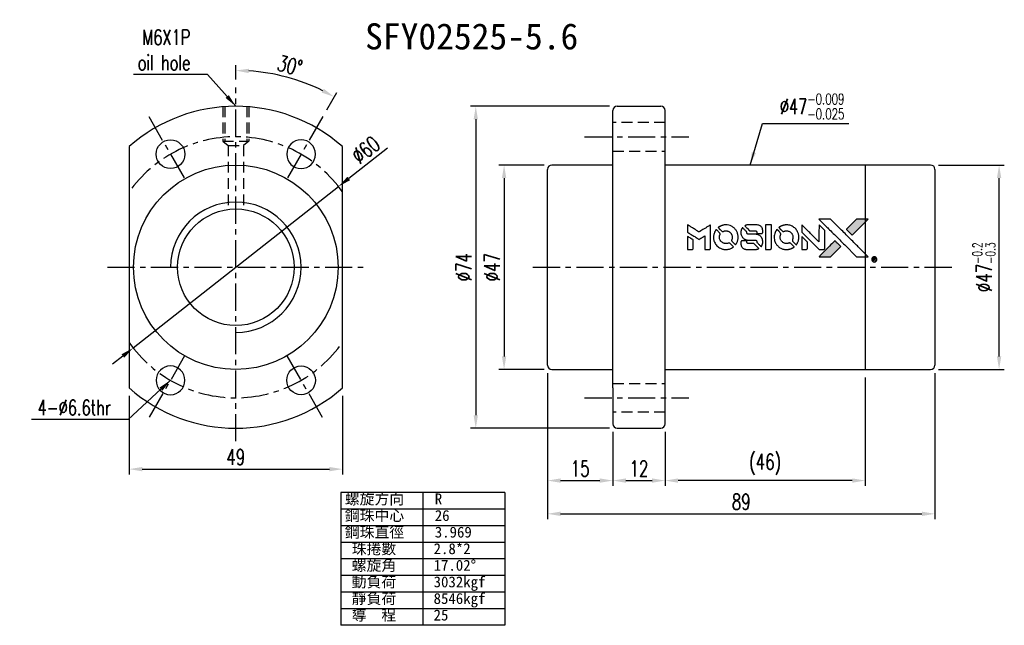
# Model space of a CAD drawing. Extents: x -595 to 1231, y -1825 to 95.
import ezdxf

# ---------------------------------------------------------------- set-up
doc = ezdxf.new("R2010")
doc.units = 0
doc.header["$MEASUREMENT"] = 0
doc.header["$PDMODE"] = 2
doc.linetypes.add('CENTER', pattern=[2, 1.25, -0.25, 0.25, -0.25])
doc.linetypes.add('DASHED', pattern=[0.75, 0.5, -0.25])
doc.layers.get('0').update_dxf_attribs({"linetype": 'CONTINUOUS'})
doc.layers.get('DEFPOINTS').update_dxf_attribs({"linetype": 'CONTINUOUS'})
for name, color, linetype in [('CL', 1, 'CENTER'), ('DIM', 4, 'CONTINUOUS'), ('HID', 2, 'DASHED'), ('layer 1', 7, 'CONTINUOUS'), ('OUT', 3, 'CONTINUOUS')]:
    doc.layers.add(name, color=color, linetype=linetype)
doc.styles.add('DIM-7', font='SIMPLEX.shx', dxfattribs={"width": 0.7, "bigfont": 'chineset.shx'})
doc.styles.add('T', font='kaiu.ttf')
doc.dimstyles.new('CNS', dxfattribs={"dimtxt": 3.5, "dimasz": 2.5, "dimexe": 1, "dimexo": 1.5, "dimgap": 0.09, "dimtad": 0, "dimdsep": 46, "dimtxsty": 'DIM-7', "dimcen": 0.09, "dimclrd": 1, "dimclre": 1, "dimclrt": 4, "dimadec": 0, "dimazin": 0, "dimtfac": 1, "dimtix": 1, "dimtmove": 2, "dimatfit": 3, "dimfxl": 1, "dimtvp": 0.971429, "dimtolj": 1, "dimarcsym": 0})

# ---------------------------------------------------------------- blocks, each defined once
blk = doc.blocks.new('*D2')
at = {"layer": 'DEFPOINTS', "color": 0, "transparency": 16777216}
for p in [(32.88, 61.79), (21.9, 14.79), (32.88, 14.79)]:
    blk.add_point(p, dxfattribs=at)
at = {"layer": 'DIM', "color": 0, "lineweight": -2, "transparency": 16777216}
for p, q in [((31.08, 61.79), (20.7, 61.79)), ((21.9, 58.79), (21.9, 17.79)), ((31.08, 14.79), (20.7, 14.79))]:
    blk.add_line(p, q, dxfattribs=at)
at = {"layer": 'DIM', "color": 0, "transparency": 16777216}
for points in [[(21.4, 58.79), (22.4, 58.79), (21.9, 61.79)], [(21.4, 17.79), (22.4, 17.79), (21.9, 14.79)]]:
    blk.add_solid(points, dxfattribs=at)
at = {"layer": 'DIM', "color": 0, "transparency": 16777216, "insert": (19.14, 38.29), "char_height": 3.6, "attachment_point": 5, "rotation": 90, "style": 'DIM-7'}
blk.add_mtext('\\A1;%%C47', dxfattribs=at)
blk = doc.blocks.new('*D3')
at = {"layer": 'DEFPOINTS', "color": 0, "transparency": 16777216}
for p in [(31.88, 15.79), (46.88, 2.29), (46.88, -10.73)]:
    blk.add_point(p, dxfattribs=at)
at = {"layer": 'DIM', "color": 0, "lineweight": -2, "transparency": 16777216}
for p, q in [((31.88, 13.99), (31.88, -11.93)), ((46.88, 0.49), (46.88, -11.93)), ((34.88, -10.73), (43.88, -10.73))]:
    blk.add_line(p, q, dxfattribs=at)
at = {"layer": 'DIM', "color": 0, "transparency": 16777216}
for points in [[(34.88, -10.23), (34.88, -11.23), (31.88, -10.73)], [(43.88, -10.23), (43.88, -11.23), (46.88, -10.73)]]:
    blk.add_solid(points, dxfattribs=at)
at = {"layer": 'DIM', "color": 0, "transparency": 16777216, "insert": (39.38, -7.97), "char_height": 3.6, "attachment_point": 5, "style": 'DIM-7'}
blk.add_mtext('\\A1;15', dxfattribs=at)
blk = doc.blocks.new('*D4')
at = {"layer": 'DEFPOINTS', "color": 0, "transparency": 16777216}
for p in [(46.88, 2.29), (58.88, 2.29), (58.88, -10.73)]:
    blk.add_point(p, dxfattribs=at)
at = {"layer": 'DIM', "color": 0, "lineweight": -2, "transparency": 16777216}
for p, q in [((46.88, 0.49), (46.88, -11.93)), ((58.88, 0.49), (58.88, -11.93)), ((49.88, -10.73), (55.88, -10.73))]:
    blk.add_line(p, q, dxfattribs=at)
at = {"layer": 'DIM', "color": 0, "transparency": 16777216}
for points in [[(49.88, -10.23), (49.88, -11.23), (46.88, -10.73)], [(55.88, -10.23), (55.88, -11.23), (58.88, -10.73)]]:
    blk.add_solid(points, dxfattribs=at)
at = {"layer": 'DIM', "color": 0, "transparency": 16777216, "insert": (52.88, -7.97), "char_height": 3.6, "attachment_point": 5, "style": 'DIM-7'}
blk.add_mtext('\\A1;12', dxfattribs=at)
blk = doc.blocks.new('*D5')
at = {"layer": 'DEFPOINTS', "color": 0, "transparency": 16777216}
for p in [(31.88, 15.79), (120.88, 15.79), (120.88, -18.37)]:
    blk.add_point(p, dxfattribs=at)
at = {"layer": 'DIM', "color": 0, "lineweight": -2, "transparency": 16777216}
for p, q in [((31.88, 13.99), (31.88, -19.57)), ((120.88, 13.99), (120.88, -19.57)), ((34.88, -18.37), (117.88, -18.37))]:
    blk.add_line(p, q, dxfattribs=at)
at = {"layer": 'DIM', "color": 0, "transparency": 16777216}
for points in [[(34.88, -17.87), (34.88, -18.87), (31.88, -18.37)], [(117.88, -17.87), (117.88, -18.87), (120.88, -18.37)]]:
    blk.add_solid(points, dxfattribs=at)
at = {"layer": 'DIM', "color": 0, "transparency": 16777216, "insert": (76.38, -15.61), "char_height": 3.6, "attachment_point": 5, "style": 'DIM-7'}
blk.add_mtext('\\A1;89', dxfattribs=at)
blk = doc.blocks.new('*D6')
at = {"layer": 'DEFPOINTS', "color": 0, "transparency": 16777216}
for p in [(119.88, 61.79), (135.61, 61.79), (119.88, 14.79)]:
    blk.add_point(p, dxfattribs=at)
at = {"layer": 'DIM', "color": 0, "lineweight": -2, "transparency": 16777216}
for p, q in [((121.68, 61.79), (136.81, 61.79)), ((135.61, 17.79), (135.61, 58.79)), ((121.68, 14.79), (136.81, 14.79))]:
    blk.add_line(p, q, dxfattribs=at)
at = {"layer": 'DIM', "color": 0, "transparency": 16777216}
for points in [[(135.11, 58.79), (136.11, 58.79), (135.61, 61.79)], [(135.11, 17.79), (136.11, 17.79), (135.61, 14.79)]]:
    blk.add_solid(points, dxfattribs=at)
at = {"layer": 'DIM', "color": 0, "transparency": 16777216, "insert": (132.13, 38.29), "char_height": 3.6, "attachment_point": 5, "rotation": 90, "style": 'DIM-7'}
blk.add_mtext('\\A1;%%C47{\\H2.16;\\S-0.2^ -0.3;}', dxfattribs=at)
blk = doc.blocks.new('*D7')
at = {"layer": 'DEFPOINTS', "color": 0, "transparency": 16777216}
for p in [(-39.73, 79.61), (-24.26, 80.79), (-19.73, 72.93), (-27.98, 58.64), (-39.73, -3.97)]:
    blk.add_point(p, dxfattribs=at)
at = {"layer": 'DIM', "color": 0, "lineweight": -2, "transparency": 16777216}
for p, q in [((-39.73, 81.41), (-39.73, 84.71)), ((-18.83, 74.49), (-16.52, 78.49))]:
    blk.add_line(p, q, dxfattribs=at)
blk.add_arc((-39.73, 38.29), 45.22, 63.8017, 86.1983, dxfattribs=at)
at = {"layer": 'DIM', "color": 0, "transparency": 16777216}
for points in [[(-36.75, 82.91), (-36.72, 83.91), (-39.73, 83.51)], [(-19.53, 79.31), (-20, 78.43), (-17.12, 77.45)]]:
    blk.add_solid(points, dxfattribs=at)
at = {"layer": 'DIM', "color": 0, "transparency": 16777216, "insert": (-27.31, 84.64), "char_height": 3.6, "attachment_point": 5, "rotation": 345, "style": 'DIM-7'}
blk.add_mtext('\\A1;30°', dxfattribs=at)
blk = doc.blocks.new('*D8')
at = {"layer": 'DEFPOINTS', "color": 0, "transparency": 16777216}
for p in [(-64.23, 10.56), (-15.23, 10.56), (-15.23, -8.1)]:
    blk.add_point(p, dxfattribs=at)
at = {"layer": 'DIM', "color": 0, "lineweight": -2, "transparency": 16777216}
for p, q in [((-64.23, 8.76), (-64.23, -9.3)), ((-15.23, 8.76), (-15.23, -9.3)), ((-61.23, -8.1), (-18.23, -8.1))]:
    blk.add_line(p, q, dxfattribs=at)
at = {"layer": 'DIM', "color": 0, "transparency": 16777216}
for points in [[(-61.23, -7.6), (-61.23, -8.6), (-64.23, -8.1)], [(-18.23, -7.6), (-18.23, -8.6), (-15.23, -8.1)]]:
    blk.add_solid(points, dxfattribs=at)
at = {"layer": 'DIM', "color": 0, "transparency": 16777216, "insert": (-39.73, -5.34), "char_height": 3.6, "attachment_point": 5, "style": 'DIM-7'}
blk.add_mtext('\\A1;49', dxfattribs=at)
blk = doc.blocks.new('*D9')
at = {"layer": 'DEFPOINTS', "color": 0, "transparency": 16777216}
for p in [(-16.15, 56.84), (-63.31, 19.75)]:
    blk.add_point(p, dxfattribs=at)
at = {"layer": 'DIM', "color": 0, "lineweight": -2, "transparency": 16777216}
for p, q in [((-4.92, 65.66), (-13.79, 58.69)), ((-63.31, 19.75), (-16.15, 56.84)), ((-65.67, 17.89), (-68.03, 16.04))]:
    blk.add_line(p, q, dxfattribs=at)
at = {"layer": 'DIM', "color": 0, "transparency": 16777216}
for points in [[(-14.1, 59.08), (-13.48, 58.3), (-16.15, 56.84)], [(-65.98, 18.29), (-65.36, 17.5), (-63.31, 19.75)]]:
    blk.add_solid(points, dxfattribs=at)
at = {"layer": 'DIM', "color": 0, "transparency": 16777216, "insert": (-9.88, 65.27), "char_height": 3.6, "attachment_point": 5, "rotation": 38.1813, "style": 'DIM-7'}
blk.add_mtext('\\A1;∅60', dxfattribs=at)
blk = doc.blocks.new('*D10')
at = {"layer": 'DEFPOINTS', "color": 0, "transparency": 16777216}
for p in [(47.88, 75.29), (15.4, 1.29), (47.88, 1.29)]:
    blk.add_point(p, dxfattribs=at)
at = {"layer": 'DIM', "color": 0, "lineweight": -2, "transparency": 16777216}
for p, q in [((46.08, 75.29), (14.2, 75.29)), ((15.4, 72.29), (15.4, 4.29)), ((46.08, 1.29), (14.2, 1.29))]:
    blk.add_line(p, q, dxfattribs=at)
at = {"layer": 'DIM', "color": 0, "transparency": 16777216}
for points in [[(14.9, 72.29), (15.9, 72.29), (15.4, 75.29)], [(14.9, 4.29), (15.9, 4.29), (15.4, 1.29)]]:
    blk.add_solid(points, dxfattribs=at)
at = {"layer": 'DIM', "color": 0, "transparency": 16777216, "insert": (12.64, 38.29), "char_height": 3.6, "attachment_point": 5, "rotation": 90, "style": 'DIM-7'}
blk.add_mtext('\\A1;%%C74', dxfattribs=at)
blk = doc.blocks.new('*D11')
at = {"layer": 'DEFPOINTS', "color": 0, "transparency": 16777216}
for p in [(104.88, 14.79), (58.88, 2.29), (58.88, -10.73)]:
    blk.add_point(p, dxfattribs=at)
at = {"layer": 'DIM', "color": 0, "lineweight": -2, "transparency": 16777216}
for p, q in [((104.88, 12.99), (104.88, -11.93)), ((58.88, 0.49), (58.88, -11.93)), ((101.88, -10.73), (61.88, -10.73))]:
    blk.add_line(p, q, dxfattribs=at)
at = {"layer": 'DIM', "color": 0, "transparency": 16777216}
for points in [[(61.88, -10.23), (61.88, -11.23), (58.88, -10.73)], [(101.88, -10.23), (101.88, -11.23), (104.88, -10.73)]]:
    blk.add_solid(points, dxfattribs=at)
at = {"layer": 'DIM', "color": 0, "transparency": 16777216, "insert": (81.88, -7.02), "char_height": 3.6, "attachment_point": 5, "style": 'DIM-7'}
blk.add_mtext('\\A1;(46)', dxfattribs=at)

msp = doc.modelspace()

# ---------------------------------------------------------------- hatches: boundary and pattern name
at = {"linetype": 'Continuous'}
h = msp.add_hatch(color=0, dxfattribs=at)
h.dxf.hatch_style = 1
h.paths.add_polyline_path([(105.518, 49.34), (104.178, 49.339), (102.837, 49.339), (101.683, 48.176, 0.000288), (101.24, 47.729, 0.000479), (100.867, 47.352, 0.000013), (100.53, 47.011, 0.197177), (100.528, 47.006, 0.1112764), (100.528, 47.002, 0.0015954), (100.937, 46.59, 0.0005055), (101.192, 46.334), (101.856, 45.67), (103.687, 47.505)])
h.paths.add_polyline_path([(98.069, 41.889), (99.242, 43.063), (98.576, 43.729, 0.000476), (98.321, 43.984, 0.0015067), (97.907, 44.394, 0.2256647), (97.901, 44.394, 0.0011115), (97.341, 43.836, 0.0003511), (96.994, 43.488, 0.000108), (95.526, 42.014, 0.0006916), (94.785, 41.267, 0.0000771), (94.272, 40.75, 0.1975269), (94.265, 40.731, 0.2961744), (94.27, 40.723, 0.0041949), (94.927, 40.716, 0.0005293), (95.581, 40.716), (96.895, 40.716)])

# ---------------------------------------------------------------- linework, layer by layer
at = {"color": 0}
for points in [[(64.032, 47.191), (64.032, 46.337), (64.266, 46.194, -0.000297), (64.409, 46.107, -0.000037), (64.721, 45.915, -0.000043), (65.093, 45.688, -0.000036), (65.488, 45.445, 0.000044), (65.876, 45.208, 0.000063), (66.22, 44.996, 0.000035), (66.511, 44.818, 0.0009), (66.591, 44.769), (66.704, 44.701), (66.855, 44.793, 0.001175), (66.941, 44.846, 0.000208), (67.103, 44.947, 0.000225), (67.292, 45.065, 0.000203), (67.488, 45.187, -0.000711), (67.675, 45.303, -0.001119), (67.835, 45.402, -0.000263), (67.976, 45.489, -0.04589), (67.992, 45.497, -0.519312), (68.006, 45.487, -0.001914), (68.01, 45.258, -0.003124), (68.013, 44.881, -0.000285), (68.013, 43.941), (68.013, 42.377), (68.559, 42.377, 0.001727), (68.95, 42.378, 0.025279), (69.088, 42.386, 0.073886), (69.168, 42.407, 0.07426), (69.239, 42.451, 0.03264), (69.257, 42.468, 0.01784), (69.277, 42.492, 0.017712), (69.295, 42.517, 0.026854), (69.309, 42.54), (69.339, 42.595), (69.342, 45.322), (69.345, 48.05), (69.316, 48.031, -0.004595), (69.294, 48.017, -0.00016), (69.211, 47.965, -0.000298), (69.113, 47.904, -0.000208), (69.002, 47.836, 0.000986), (68.677, 47.634, 0.00025), (68.151, 47.304, 0.000268), (67.589, 46.952, 0.000436), (67.113, 46.653, -0.002932), (66.955, 46.555, -0.004718), (66.82, 46.474, -0.001113), (66.702, 46.404, -0.227179), (66.689, 46.403, -0.045982), (66.675, 46.41, -0.000145), (66.516, 46.508, -0.000825), (66.336, 46.618, -0.000517), (66.126, 46.749, 0.000056), (65.405, 47.197, 0.000289), (65.007, 47.444, 0.000481), (64.709, 47.628, 0.000418), (64.397, 47.82), (64.032, 48.045)], [(72.542, 48.019, 0.024131), (72.3, 47.982, 0.022344), (72.056, 47.92, 0.021883), (71.813, 47.836, 0.020884), (71.575, 47.73, 0.010669), (71.44, 47.659, 0.010389), (71.307, 47.581, 0.010913), (71.188, 47.506, 0.022227), (71.099, 47.44), (71.066, 47.414), (71.494, 46.992, 0.002452), (71.662, 46.829, 0.003628), (71.81, 46.688, 0.001662), (71.938, 46.569, 0.070159), (71.969, 46.548, 0.047671), (71.993, 46.539, 0.018624), (72.028, 46.53, 0.017921), (72.068, 46.524, 0.018804), (72.107, 46.52, 0.018255), (72.161, 46.519, 0.041312), (72.202, 46.523, 0.037164), (72.243, 46.534, 0.012342), (72.303, 46.556, -0.015101), (72.446, 46.609, -0.035998), (72.555, 46.637, -0.033244), (72.673, 46.65, -0.011249), (72.846, 46.654, -0.004059), (72.986, 46.653, -0.019693), (73.066, 46.649, -0.027943), (73.131, 46.639, -0.014411), (73.212, 46.619, -0.033089), (73.404, 46.554, -0.033887), (73.583, 46.464, -0.034021), (73.748, 46.351, -0.033942), (73.897, 46.216, -0.02816), (74.03, 46.062, -0.035032), (74.134, 45.905, -0.035269), (74.214, 45.735, -0.029196), (74.276, 45.545, -0.037862), (74.316, 45.326, -0.043657), (74.32, 45.113, -0.043064), (74.287, 44.901, -0.035184), (74.217, 44.683, 0.033699), (74.183, 44.579, 0.052815), (74.169, 44.486, 0.059167), (74.177, 44.4, 0.058972), (74.203, 44.318, 0.059208), (74.243, 44.255, 0.021125), (74.312, 44.175, 0.008691), (74.442, 44.042, 0.000851), (74.76, 43.729, 0.001873), (74.924, 43.569, 0.013884), (75.004, 43.496, 0.022355), (75.053, 43.457, 0.341453), (75.074, 43.458, 0.073011), (75.114, 43.503, 0.004587), (75.212, 43.653, 0.00748), (75.307, 43.808, 0.016837), (75.374, 43.929, 0.028606), (75.504, 44.224, 0.031352), (75.595, 44.524, 0.031004), (75.648, 44.835, 0.0268), (75.665, 45.166, 0.026698), (75.647, 45.517, 0.03002), (75.591, 45.85, 0.030357), (75.496, 46.171, 0.028554), (75.361, 46.484, 0.062944), (74.973, 47.066, 0.062206), (74.451, 47.536, 0.062448), (73.832, 47.861, 0.064355), (73.157, 48.02, 0.017377), (73.023, 48.029, 0.008369), (72.85, 48.031, 0.008367), (72.677, 48.028, 0.01757)], [(77.83, 48.024, 0.018538), (77.745, 48.013, 0.010695), (77.643, 47.994, 0.01068), (77.542, 47.971, 0.017678), (77.458, 47.946, 0.013849), (77.362, 47.911, 0.011814), (77.264, 47.87, 0.004513), (77.173, 47.828, 0.290035), (77.164, 47.813, 0.196418), (77.167, 47.806, 0.000124), (77.329, 47.64, 0.001477), (77.511, 47.456, 0.000898), (77.727, 47.239), (78.291, 46.676), (78.997, 46.673, -0.001471), (79.53, 46.668, -0.028714), (79.694, 46.657, -0.097073), (79.786, 46.627, -0.084199), (79.865, 46.563, -0.042698), (79.902, 46.512, -0.053912), (79.927, 46.459, -0.051004), (79.941, 46.4, -0.032967), (79.946, 46.33, 0.00807), (79.946, 46.294, 0.003023), (79.948, 46.243, 0.002994), (79.951, 46.188, 0.003629), (79.954, 46.137), (79.963, 46.016), (80.503, 46.016, 0.001618), (80.761, 46.017, 0.005206), (80.932, 46.02, 0.00535), (81.051, 46.024, 0.060675), (81.098, 46.032, 0.048484), (81.124, 46.043, 0.02389), (81.154, 46.061, 0.022812), (81.185, 46.083, 0.02462), (81.214, 46.108, 0.061781), (81.268, 46.176, 0.080179), (81.299, 46.25, 0.048561), (81.313, 46.355, 0.010021), (81.317, 46.543, 0.016602), (81.309, 46.794, 0.031409), (81.282, 46.996, 0.036474), (81.235, 47.171, 0.03439), (81.162, 47.34, 0.065928), (80.976, 47.608, 0.069066), (80.729, 47.813, 0.065697), (80.425, 47.951, 0.051559), (80.069, 48.02, 0.020904), (79.878, 48.028, 0.000451), (78.945, 48.031, 0.000419), (78.007, 48.032, 0.022759)], [(81.966, 45.209), (81.97, 42.384), (82.524, 42.384), (83.078, 42.384), (83.144, 42.417, 0.071429), (83.199, 42.456, 0.054799), (83.246, 42.512, 0.053585), (83.281, 42.579, 0.060698), (83.3, 42.649, 0.033975), (83.308, 42.765, 0.000112), (83.308, 44.201, 0.000726), (83.306, 45.608, 0.001084), (83.299, 46.837), (83.291, 48.033), (82.627, 48.033), (81.963, 48.033)], [(86.473, 48.018, 0.023681), (86.239, 47.983, 0.022402), (86.004, 47.924, 0.021929), (85.771, 47.844, 0.020503), (85.54, 47.742, 0.013745), (85.409, 47.672, 0.009767), (85.266, 47.588, 0.009658), (85.135, 47.504, 0.027804), (85.049, 47.439), (85.017, 47.412), (85.432, 46.997, 0.002053), (85.632, 46.798, 0.006738), (85.767, 46.669, 0.007826), (85.863, 46.583, 0.063909), (85.911, 46.55, 0.061532), (85.986, 46.523, 0.068674), (86.061, 46.517, 0.052072), (86.151, 46.532, 0.019648), (86.274, 46.57, -0.018366), (86.423, 46.617, -0.0288), (86.555, 46.646, -0.029061), (86.688, 46.658, -0.019155), (86.842, 46.658, -0.053809), (87.174, 46.609, -0.058833), (87.477, 46.491, -0.058566), (87.746, 46.305, -0.052525), (87.975, 46.055, -0.044733), (88.104, 45.844, -0.040573), (88.199, 45.605, -0.041123), (88.253, 45.358, -0.04951), (88.261, 45.121, -0.017369), (88.25, 45.009, -0.024255), (88.232, 44.911, -0.023787), (88.204, 44.813, -0.015798), (88.163, 44.704, 0.010631), (88.136, 44.635, 0.033653), (88.123, 44.588, 0.037806), (88.116, 44.542, 0.016307), (88.114, 44.48, 0.068179), (88.131, 44.36, 0.095747), (88.18, 44.264, 0.033418), (88.293, 44.136, 0.002133), (88.651, 43.785, 0.001452), (88.854, 43.589, 0.012393), (88.947, 43.503, 0.020479), (89.003, 43.459, 0.344362), (89.025, 43.46, 0.074287), (89.069, 43.509, 0.005454), (89.167, 43.661, 0.008391), (89.264, 43.822, 0.017097), (89.334, 43.952, 0.027375), (89.448, 44.22, 0.02835), (89.531, 44.496, 0.027723), (89.583, 44.785, 0.023913), (89.607, 45.093, 0.027047), (89.597, 45.463, 0.031685), (89.547, 45.81, 0.032425), (89.455, 46.141, 0.031013), (89.32, 46.462, 0.037914), (89.094, 46.842, 0.040153), (88.817, 47.177, 0.039834), (88.488, 47.465, 0.036173), (88.107, 47.707, 0.040752), (87.734, 47.871, 0.035885), (87.323, 47.98, 0.035491), (86.895, 48.031, 0.037615)], [(90.27, 47.204), (90.27, 46.346), (92.257, 44.362), (94.245, 42.377), (94.799, 42.381, 0.0008), (95.155, 42.383, 0.010795), (95.285, 42.387, 0.030495), (95.357, 42.395, 0.080372), (95.405, 42.412, 0.03816), (95.453, 42.443, 0.041799), (95.493, 42.479, 0.042486), (95.527, 42.521, 0.042078), (95.553, 42.568, 0.099276), (95.568, 42.636, 0.003302), (95.572, 42.911, 0.002586), (95.574, 43.394, 0.000204), (95.572, 44.678), (95.568, 46.735), (94.907, 47.394), (94.245, 48.053), (94.238, 46.077), (94.232, 44.1), (92.287, 46.055, 0.000253), (91.539, 46.806, 0.000412), (90.903, 47.443, 0.000041), (90.333, 48.013, 0.041338), (90.306, 48.036), (90.27, 48.062)], [(95.841, 47.727, -0.000056), (96.643, 46.923, -0.000021), (97.769, 45.796, -0.000021), (98.994, 44.567, -0.000025), (100.143, 43.415), (102.835, 40.716), (104.17, 40.719), (105.504, 40.722), (103.705, 42.534, 0.000274), (102.84, 43.404, 0.000123), (101.702, 44.547, 0.000121), (100.498, 45.754, 0.000165), (99.412, 46.842), (96.919, 49.339), (95.575, 49.339), (94.232, 49.339)], [(101.683, 48.176, 0.000288), (101.24, 47.729, 0.000479), (100.867, 47.352, 0.000013), (100.53, 47.011, 0.197177), (100.528, 47.006, 0.197497), (100.53, 47.001, 0.00004), (100.723, 46.805, 0.000836), (100.937, 46.589, 0.000505), (101.192, 46.334), (101.856, 45.67), (103.687, 47.505), (105.518, 49.34), (104.178, 49.339), (102.837, 49.339)], [(64.032, 43.88), (64.032, 42.377), (64.579, 42.377, 0.000842), (64.927, 42.378, 0.010591), (65.059, 42.381, 0.028995), (65.133, 42.389, 0.069543), (65.185, 42.405, 0.051063), (65.234, 42.434, 0.039932), (65.28, 42.475, 0.039414), (65.319, 42.523, 0.045845), (65.348, 42.574, 0.094811), (65.361, 42.626, 0.007124), (65.366, 42.773, 0.004713), (65.369, 43.026, 0.000534), (65.369, 43.596), (65.368, 44.571), (65.231, 44.656, 0.000828), (64.829, 44.904, 0.000879), (64.435, 45.145, 0.000048), (64.049, 45.38, 0.137596), (64.038, 45.383, 0.413028), (64.035, 45.381, 0.000016), (64.033, 44.942, 0.000623), (64.032, 44.457, 0.000374)], [(70.55, 46.87, 0.064158), (70.2, 46.215, 0.06356), (70.026, 45.49, 0.064004), (70.041, 44.75, 0.066747), (70.243, 44.049, 0.04321), (70.483, 43.61, 0.044737), (70.792, 43.224, 0.044901), (71.164, 42.901, 0.044184), (71.589, 42.648, 0.026293), (71.913, 42.512, 0.033344), (72.224, 42.424, 0.033227), (72.545, 42.377, 0.025815), (72.898, 42.368, 0.023119), (73.236, 42.392, 0.031044), (73.538, 42.447, 0.031337), (73.829, 42.538, 0.024258), (74.132, 42.672, 0.015622), (74.239, 42.73, 0.008495), (74.366, 42.807, 0.008415), (74.487, 42.886, 0.020814), (74.572, 42.949), (74.611, 42.98), (74.205, 43.39, 0.002843), (73.9, 43.694, 0.033917), (73.774, 43.803, 0.087906), (73.68, 43.851, 0.073302), (73.569, 43.867, 0.022047), (73.514, 43.865, 0.026465), (73.464, 43.857, 0.022233), (73.408, 43.844, 0.009985), (73.336, 43.821, -0.039011), (73.074, 43.756, -0.044398), (72.816, 43.736, -0.045096), (72.562, 43.761, -0.04265), (72.312, 43.832, -0.071154), (71.959, 44.026, -0.068827), (71.671, 44.314, -0.068713), (71.47, 44.669, -0.070507), (71.376, 45.062, -0.028605), (71.37, 45.231, -0.031418), (71.383, 45.393, -0.031044), (71.417, 45.555, -0.02668), (71.472, 45.72, 0.038913), (71.502, 45.817, 0.043732), (71.515, 45.914, 0.047754), (71.511, 46.003, 0.075756), (71.489, 46.076, 0.07294), (71.463, 46.113, 0.003456), (71.36, 46.225, 0.005023), (71.224, 46.367, 0.002422), (71.048, 46.547, 0.000819), (70.888, 46.707, 0.001349), (70.752, 46.842, 0.0001), (70.629, 46.963, 0.205335), (70.625, 46.965, 0.219821), (70.62, 46.963, 0.002494), (70.6, 46.937, 0.007089), (70.576, 46.906, 0.004494)], [(76.593, 47.293, 0.023289), (76.507, 47.158, 0.026845), (76.438, 47.022, 0.026047), (76.382, 46.875, 0.019751), (76.336, 46.71, 0.013249), (76.316, 46.617, 0.025169), (76.306, 46.54, 0.016532), (76.302, 46.445, 0.002937), (76.301, 46.267, 0.003317), (76.301, 46.108, 0.011808), (76.305, 46.006, 0.01777), (76.312, 45.929, 0.021476), (76.325, 45.858, 0.04325), (76.418, 45.558, 0.045753), (76.561, 45.284, 0.04649), (76.749, 45.045, 0.047672), (76.976, 44.847, 0.025315), (77.073, 44.784, 0.015208), (77.195, 44.719, 0.01512), (77.322, 44.661, 0.022488), (77.436, 44.618, 0.027857), (77.615, 44.572, 0.034138), (77.785, 44.55, 0.014286), (78.045, 44.541, 0.00124), (78.708, 44.539, -0.00103), (79.114, 44.539, -0.002552), (79.411, 44.536, -0.001594), (79.637, 44.532, -0.047676), (79.694, 44.525, -0.085307), (79.793, 44.486, -0.097789), (79.867, 44.417, -0.085947), (79.917, 44.317, -0.051339), (79.941, 44.186, 0.014634), (79.946, 44.142, 0.015028), (79.953, 44.098, 0.014927), (79.962, 44.06, 0.059415), (79.971, 44.038, 0.070595), (80.006, 43.991, 0.00028), (80.474, 43.517, 0.000111), (80.954, 43.032, 0.200239), (80.974, 43.023, 0.268906), (80.988, 43.031, 0.001866), (81.054, 43.148, 0.007532), (81.115, 43.26, 0.017818), (81.156, 43.346, 0.013256), (81.195, 43.441, 0.011636), (81.23, 43.543, 0.011528), (81.261, 43.646, 0.012303), (81.286, 43.749, 0.0423), (81.307, 43.91, 0.013657), (81.312, 44.15, 0.013857), (81.304, 44.392, 0.037428), (81.28, 44.562, 0.014927), (81.252, 44.675, 0.0122), (81.215, 44.795, 0.012518), (81.175, 44.906, 0.023062), (81.136, 44.994, 0.065961), (80.921, 45.313, 0.06055), (80.624, 45.575, 0.059676), (80.268, 45.761, 0.060497), (79.88, 45.857, 0.025683), (79.797, 45.863, 0.001528), (79.546, 45.867, 0.002124), (79.229, 45.87, 0.001173), (78.842, 45.871, -0.000809), (78.163, 45.872, -0.017164), (77.962, 45.88, -0.063931), (77.856, 45.901, -0.108429), (77.779, 45.948, -0.052941), (77.735, 45.999, -0.063675), (77.707, 46.055, -0.050562), (77.689, 46.127, -0.020337), (77.678, 46.227, 0.009897), (77.673, 46.289, 0.016482), (77.666, 46.34, 0.019019), (77.658, 46.381, 0.06043), (77.648, 46.407, 0.076267), (77.604, 46.466, 0.00054), (77.161, 46.905, 0.000307), (76.707, 47.352, 0.142594), (76.671, 47.372, 0.232419), (76.66, 47.369, 0.022995), (76.64, 47.351, 0.024627), (76.618, 47.325, 0.015407)], [(84.49, 46.865, 0.018008), (84.411, 46.743, 0.009842), (84.321, 46.588, 0.009807), (84.237, 46.427, 0.015716), (84.172, 46.286, 0.048467), (84.013, 45.781, 0.045841), (83.95, 45.245, 0.046006), (83.986, 44.708, 0.049638), (84.12, 44.201, 0.064819), (84.469, 43.542, 0.06695), (84.972, 43.002, 0.066691), (85.602, 42.613, 0.063505), (86.322, 42.395, 0.03135), (86.507, 42.375, 0.010439), (86.778, 42.37, 0.010391), (87.049, 42.376, 0.032408), (87.231, 42.395, 0.015696), (87.444, 42.439, 0.018095), (87.644, 42.494, 0.018551), (87.835, 42.563, 0.018352), (88.022, 42.645, 0.015568), (88.145, 42.71, 0.009832), (88.284, 42.793, 0.009795), (88.415, 42.878, 0.023727), (88.507, 42.947), (88.544, 42.977), (88.138, 43.389, 0.001528), (87.907, 43.621, 0.010022), (87.789, 43.735, 0.019586), (87.713, 43.8, 0.061865), (87.655, 43.835, 0.055054), (87.568, 43.863, 0.061607), (87.481, 43.87, 0.048725), (87.378, 43.855, 0.020221), (87.244, 43.817, -0.017722), (87.099, 43.774, -0.02685), (86.971, 43.749, -0.02759), (86.843, 43.738, -0.020233), (86.701, 43.739, -0.04793), (86.429, 43.778, -0.048386), (86.171, 43.869, -0.047866), (85.932, 44.009, -0.044964), (85.719, 44.194, -0.04333), (85.54, 44.415, -0.050921), (85.413, 44.653, -0.051473), (85.338, 44.909, -0.0459), (85.312, 45.185, -0.019014), (85.317, 45.319, -0.024114), (85.333, 45.442, -0.025081), (85.359, 45.558, -0.023892), (85.397, 45.673, 0.008624), (85.43, 45.764, 0.026486), (85.449, 45.827, 0.035074), (85.457, 45.881, 0.02756), (85.459, 45.94, 0.087163), (85.44, 46.035, 0.073291), (85.389, 46.124, 0.028074), (85.278, 46.252, 0.002594), (84.984, 46.549), (84.564, 46.969)], [(90.27, 43.873), (90.27, 42.376), (90.828, 42.38), (91.386, 42.384), (91.451, 42.424, 0.03146), (91.48, 42.444, 0.026444), (91.508, 42.47, 0.026444), (91.534, 42.499, 0.031457), (91.555, 42.528), (91.595, 42.593), (91.599, 43.334), (91.602, 44.075), (90.946, 44.723, 0.000745), (90.694, 44.971, 0.001228), (90.48, 45.18, 0.000087), (90.287, 45.367, 0.195134), (90.28, 45.37, 0.412117), (90.276, 45.366, 0.000048), (90.273, 44.93, 0.00109), (90.271, 44.447, 0.000653)], [(76.518, 44.369, 0.065483), (76.453, 44.336, 0.053271), (76.394, 44.286, 0.052018), (76.345, 44.224, 0.0556), (76.311, 44.154, 0.036839), (76.299, 44.108, 0.026922), (76.292, 44.056, 0.016905), (76.288, 43.984, 0.004317), (76.288, 43.867, 0.016369), (76.297, 43.623, 0.029936), (76.323, 43.426, 0.03418), (76.369, 43.252, 0.031327), (76.439, 43.081, 0.046935), (76.566, 42.871, 0.054053), (76.725, 42.699, 0.053701), (76.918, 42.565, 0.045364), (77.146, 42.466, 0.032479), (77.348, 42.413, 0.03386), (77.553, 42.388, 0.013578), (77.874, 42.379, 0.001155), (78.7, 42.381, 0.000413), (79.41, 42.384, 0.005008), (79.682, 42.389, 0.013199), (79.837, 42.397, 0.033956), (79.947, 42.413, 0.013909), (80.062, 42.441, 0.010864), (80.184, 42.478, 0.010938), (80.296, 42.517, 0.028702), (80.374, 42.552), (80.432, 42.581), (79.863, 43.159), (79.293, 43.736), (78.627, 43.736, -0.001504), (78.342, 43.736, -0.00328), (78.124, 43.739, -0.001901), (77.953, 43.743, -0.061333), (77.912, 43.749, -0.063621), (77.855, 43.773, -0.048633), (77.799, 43.813, -0.046769), (77.75, 43.865, -0.047961), (77.712, 43.925, -0.02678), (77.689, 43.975, -0.050957), (77.678, 44.018, -0.029398), (77.672, 44.076, -0.00401), (77.667, 44.198), (77.662, 44.394), (77.126, 44.394, 0.001061), (76.806, 44.393, 0.009147), (76.663, 44.39, 0.020721), (76.578, 44.383, 0.051619)], [(96.994, 43.488, 0.000108), (95.526, 42.014, 0.000692), (94.784, 41.267, 0.000077), (94.272, 40.75, 0.197527), (94.265, 40.731, 0.410182), (94.273, 40.723, 0.000493), (94.547, 40.719, 0.002424), (94.927, 40.716, 0.000529), (95.58, 40.716), (96.895, 40.716), (98.069, 41.889), (99.242, 43.063), (98.576, 43.729, 0.000476), (98.321, 43.984, 0.000789), (98.104, 44.199, 0.000035), (97.909, 44.392, 0.19758), (97.904, 44.394, 0.198396), (97.899, 44.392, 0.000019), (97.634, 44.128, 0.000582), (97.341, 43.836, 0.000351)], [(106.794, 40.669, 0.082374), (106.622, 40.591, 0.083404), (106.485, 40.461, 0.082663), (106.397, 40.293, 0.07897), (106.367, 40.103, 0.084941), (106.403, 39.89, 0.08953), (106.508, 39.705, 0.090743), (106.669, 39.571, 0.090193), (106.868, 39.502, 0.10067), (107.093, 39.513, 0.099454), (107.297, 39.61, 0.097736), (107.45, 39.781, 0.09365), (107.53, 40, 0.07584), (107.532, 40.167, 0.068415), (107.485, 40.335, 0.068328), (107.394, 40.483, 0.075277), (107.269, 40.596, 0.059367), (107.164, 40.649, 0.048986), (107.041, 40.681, 0.048519), (106.914, 40.688, 0.055347)], [(106.712, 40.089), (106.712, 39.753), (106.751, 39.753), (106.79, 39.753), (106.793, 39.895), (106.797, 40.037), (106.879, 40.041), (106.962, 40.045), (107.019, 39.955, -0.003356), (107.043, 39.917, -0.002757), (107.069, 39.875, -0.002784), (107.092, 39.837, -0.007382), (107.107, 39.809, 0.019487), (107.127, 39.777, 0.098302), (107.142, 39.762, 0.116932), (107.16, 39.755, 0.032798), (107.19, 39.753), (107.241, 39.753), (107.205, 39.816, 0.005748), (107.187, 39.846, 0.002522), (107.163, 39.885, 0.002495), (107.136, 39.927, 0.00334), (107.112, 39.964), (107.056, 40.05), (107.102, 40.074, 0.066516), (107.147, 40.105, 0.085926), (107.177, 40.144, 0.082934), (107.193, 40.193, 0.05747), (107.196, 40.251, 0.023576), (107.192, 40.285, 0.043538), (107.184, 40.312, 0.050891), (107.174, 40.335, 0.049897), (107.159, 40.355, 0.067884), (107.115, 40.391, 0.077412), (107.065, 40.412, 0.049266), (106.994, 40.423, 0.012208), (106.877, 40.426), (106.712, 40.426)], [(107.072, 40.319, -0.120545), (107.097, 40.288, -0.09136), (107.108, 40.245, -0.087576), (107.102, 40.199, -0.098026), (107.082, 40.16, -0.079907), (107.063, 40.143, -0.087697), (107.04, 40.133, -0.041371), (107.002, 40.128, -0.005557), (106.924, 40.125), (106.791, 40.12), (106.791, 40.233), (106.791, 40.347), (106.914, 40.347, -0.007471), (106.982, 40.346, -0.035301), (107.021, 40.342, -0.060486), (107.049, 40.334, -0.063546)]]:
    msp.add_lwpolyline(points, format="xyb", close=True, dxfattribs=at)
at = {"layer": 'CL', "color": 0, "ltscale": 5}
for p, q in [((-39.731, -1.709), (-39.731, 79.609)), ((-59.731, 72.932), (-51.481, 58.643)), ((-19.731, 72.932), (-27.981, 58.643)), ((40.376, 68.291), (64.376, 68.291)), ((-69.231, 38.291), (-10.231, 38.291)), ((28.5, 38.291), (125.644, 38.291)), ((-51.481, 17.94), (-59.731, 3.65)), ((-27.981, 17.94), (-19.731, 3.65)), ((40.376, 8.291), (64.376, 8.291))]:
    msp.add_line(p, q, dxfattribs=at)
for start, end in [(35.24751, 144.75249), (215.24751, 324.75249)]:
    msp.add_arc((-39.731, 38.291), 30, start, end, dxfattribs=at)
at = {"layer": 'DIM', "color": 0}
for p, q in [((22.051, -13.49), (-15.572, -13.49)), ((-15.572, -13.49), (-15.572, -43.991)), ((3.239, -13.49), (3.239, -43.991)), ((22.051, -13.49), (22.051, -43.991)), ((22.051, -17.303), (-15.572, -17.303)), ((22.051, -21.115), (-15.572, -21.115)), ((22.051, -24.928), (-15.572, -24.928)), ((22.051, -28.74), (-15.572, -28.74)), ((22.051, -32.553), (-15.572, -32.553)), ((22.051, -36.365), (-15.572, -36.365)), ((22.051, -40.178), (-15.572, -40.178)), ((22.051, -43.991), (-15.572, -43.991))]:
    msp.add_line(p, q, dxfattribs=at)
at = {"layer": 'HID', "color": 0, "ltscale": 5}
for p, q in [((-42.731, 75.291), (-42.731, 67.291)), ((-42.231, 75.291), (-42.231, 67.291)), ((-37.231, 75.291), (-37.231, 67.291)), ((-36.731, 75.291), (-36.731, 67.291)), ((58.876, 71.591), (46.876, 71.591)), ((-42.731, 67.291), (-41.472, 66.291)), ((-42.731, 67.291), (-36.731, 67.291)), ((-41.472, 66.291), (-37.989, 66.291)), ((-41.472, 66.291), (-41.472, 51.577)), ((-36.731, 67.291), (-37.989, 66.291)), ((-37.989, 66.291), (-37.989, 51.577)), ((46.876, 64.991), (58.876, 64.991)), ((46.876, 11.591), (58.876, 11.591)), ((58.876, 4.991), (46.876, 4.991))]:
    msp.add_line(p, q, dxfattribs=at)
at = {"layer": 'layer 1', "color": 0, "linetype": 'Continuous'}
for p, q in [((47.876, 75.291), (57.876, 75.291)), ((46.876, 66.017), (46.876, 74.291)), ((58.876, 2.291), (58.876, 74.291)), ((-64.231, 66.017), (-64.231, 10.565)), ((-15.231, 10.565), (-15.231, 66.017)), ((46.876, 10.565), (46.876, 66.017)), ((46.876, 61.791), (32.876, 61.791)), ((119.876, 61.791), (58.876, 61.791)), ((31.876, 15.791), (31.876, 60.791)), ((120.876, 60.791), (120.876, 15.791)), ((32.876, 14.791), (46.876, 14.791)), ((58.876, 14.791), (119.876, 14.791)), ((46.876, 10.565), (46.876, 2.291)), ((47.876, 1.291), (57.876, 1.291))]:
    msp.add_line(p, q, dxfattribs=at)
for centre, radius in [((-54.731, 64.272), 3.3), ((-39.731, 38.291), 23.5), ((-39.731, 38.291), 13.392), ((-24.731, 12.31), 3.3)]:
    msp.add_circle(centre, radius, dxfattribs=at)
at = {"layer": 'layer 1', "color": 0, "linetype": 'Continuous', "extrusion": (0, 0, -1)}
for centre in [(24.731, 64.272), (54.731, 12.31)]:
    msp.add_circle(centre, 3.3, dxfattribs=at)
at = {"layer": 'layer 1', "color": 0, "linetype": 'Continuous'}
for centre, radius, start, end in [((-39.731, 38.291), 37, 48.53502, 131.46498), ((47.876, 74.291), 1, 90, 180), ((57.876, 74.291), 1, 0, 90), ((32.876, 60.791), 1, 90, 180), ((119.876, 60.791), 1, 0, 90), ((32.876, 15.791), 1, 180, 270), ((119.876, 15.791), 1, 270, 0), ((-39.731, 38.291), 37, 228.53502, 311.46498), ((47.876, 2.291), 1, 180, 270), ((57.876, 2.291), 1, 270, 0)]:
    msp.add_arc(centre, radius, start, end, dxfattribs=at)
at = {"layer": 'layer 1', "color": 0}
msp.add_arc((-39.731, 38.291), 14.985, 270, 180, dxfattribs=at)
at = {"layer": 'OUT', "color": 0, "linetype": 'Continuous'}
msp.add_line((104.876, 61.791), (104.876, 14.791), dxfattribs=at)

# ---------------------------------------------------------------- texts
at = {"layer": 'DIM', "color": 0, "style": 'T'}
for s, p in [('螺旋方向', (-14.689, -16.196)), ('R', (5.981, -16.196)), ('鋼珠中心', (-14.689, -20.009)), ('26', (5.981, -20.009)), ('鋼珠直徑', (-14.689, -23.822)), ('3.969', (5.981, -23.822)), ('珠捲數', (-13.101, -27.634)), ('2.8*2', (5.71, -27.634)), ('螺旋角', (-13.101, -31.447)), ('17.02%%D', (5.71, -31.447)), ('動負荷', (-13.101, -35.259)), ('3032kgf', (5.71, -35.259)), ('靜負荷', (-13.101, -39.072)), ('8546kgf', (5.71, -39.072)), ('導  程', (-13.101, -42.884)), ('25', (5.71, -42.884))]:
    msp.add_text(s, height=2.5, dxfattribs=at).set_placement(p)
at = {"layer": 'DIM', "color": 0}
for s, insert, char_height, width, attachment_point, style in [('SFY02525-5.6', (-10.032, 91.302), 6, 11.97075, 4, 'T'), ('\\A1;M6X1P\\Poil hole', (-50.163, 83.555), 3.5, 20, 9, 'DIM-7'), ('\\A1;∅47{\\H0.7x;\\S-0.009^ -0.025;}', (85.257, 72.293), 3.5, 26.16307, 7, 'DIM-7'), ('\\A1;4-%%C6.6thr', (-68.439, 4.294), 3.5, 35.3632, 9, 'DIM-7')]:
    msp.add_mtext(s, dxfattribs=dict(at, insert=insert, char_height=char_height, width=width, attachment_point=attachment_point, style=style))

# ---------------------------------------------------------------- dimensions: what is measured, and where the dimension line sits
dim = msp.add_angular_dim_2l(base=(-24.264, 80.7854), line1=((-39.7307, -3.9713), (-39.7307, 79.6094)), line2=((-19.7307, 72.9321), (-27.9807, 58.6427)), dimstyle='CNS', override={"dimscale": 1.2, "dimtxt": 3, "dimgap": 0.8, "dimtad": 1, "dimclrd": 0, "dimclre": 0, "dimclrt": 0, "dimadec": 3, "dimazin": 2, "dimtm": 1e-09, "dimtfac": 0.6, "dimtmove": 1, "dimatfit": 0}, dxfattribs=at)
dim.commit()
dim.dimension.update_dxf_attribs({"geometry": '*D7', "text_midpoint": (-27.3122, 84.6377)})
for base, p1, p2, override, picture, middle in [((15.401, 1.291), (47.876, 75.291), (47.876, 1.291), {"dimscale": 1.2, "dimtxt": 3, "dimgap": 0.8, "dimtad": 1, "dimclrd": 0, "dimclre": 0, "dimclrt": 0, "dimadec": 3, "dimazin": 2, "dimtm": 1e-09, "dimtfac": 0.6, "dimtmove": 1, "dimatfit": 0}, '*D10', (12.641, 38.291)), ((21.895, 14.791), (32.876, 61.791), (32.876, 14.791), {"dimscale": 1.2, "dimtxt": 3, "dimgap": 0.8, "dimtad": 1, "dimclrd": 0, "dimclre": 0, "dimclrt": 0, "dimadec": 3, "dimazin": 2, "dimtm": 1e-09, "dimtfac": 0.6, "dimtmove": 1, "dimatfit": 0}, '*D2', (19.135, 38.291)), ((135.607, 61.791), (119.876, 14.791), (119.876, 61.791), {"dimscale": 1.2, "dimtxt": 3, "dimgap": 0.8, "dimtad": 1, "dimclrd": 0, "dimclre": 0, "dimclrt": 0, "dimadec": 3, "dimazin": 2, "dimtol": 1, "dimtp": -0.2, "dimtm": 0.3, "dimtfac": 0.6, "dimtdec": 3, "dimtmove": 1}, '*D6', (132.127, 38.291))]:
    dim = msp.add_linear_dim(base=base, p1=p1, p2=p2, angle=90, text='%%C<>', dimstyle='CNS', override=override, dxfattribs=at)
    dim.commit()
    dim.dimension.update_dxf_attribs({"geometry": picture, "text_midpoint": middle})
dim = msp.add_diameter_dim_2p(p1=(-63.312, 19.747), p2=(-16.149, 56.836), dimstyle='CNS', override={"dimscale": 1.2, "dimtxt": 3, "dimgap": 0.8, "dimtad": 1, "dimclrd": 0, "dimclre": 0, "dimclrt": 0, "dimadec": 3, "dimazin": 2, "dimtm": 1e-09, "dimtfac": 0.6, "dimtmove": 1, "dimatfit": 0}, dxfattribs=at)
dim.commit()
dim.dimension.update_dxf_attribs({"geometry": '*D9', "text_midpoint": (-9.884, 65.273)})
for base, p1, p2, picture, middle in [((46.876, -10.727), (31.876, 15.791), (46.876, 2.291), '*D3', (39.376, -7.967)), ((120.876, -18.366), (31.876, 15.791), (120.876, 15.791), '*D5', (76.376, -15.606)), ((-15.231, -8.103), (-64.231, 10.565), (-15.231, 10.565), '*D8', (-39.731, -5.343))]:
    dim = msp.add_linear_dim(base=base, p1=p1, p2=p2, dimstyle='CNS', override={"dimscale": 1.2, "dimtxt": 3, "dimgap": 0.8, "dimtad": 1, "dimclrd": 0, "dimclre": 0, "dimclrt": 0, "dimadec": 3, "dimazin": 2, "dimtm": 1e-09, "dimtfac": 0.6, "dimtmove": 1, "dimatfit": 0}, dxfattribs=at)
    dim.commit()
    dim.dimension.update_dxf_attribs({"geometry": picture, "text_midpoint": middle})
dim = msp.add_linear_dim(base=(58.876, -10.727), p1=(104.876, 14.791), p2=(58.876, 2.291), text='(<>)', dimstyle='CNS', override={"dimscale": 1.2, "dimtxt": 3, "dimgap": 0.8, "dimtad": 1, "dimclrd": 0, "dimclre": 0, "dimclrt": 0, "dimadec": 3, "dimazin": 2, "dimtm": 1e-09, "dimtfac": 0.6, "dimtmove": 1, "dimatfit": 0}, dxfattribs=at)
dim.commit()
dim.dimension.update_dxf_attribs({"geometry": '*D11', "text_midpoint": (81.876, -7.024)})
dim = msp.add_linear_dim(base=(58.876, -10.727), p1=(46.876, 2.291), p2=(58.876, 2.291), dimstyle='CNS', override={"dimscale": 1.2, "dimtxt": 3, "dimgap": 0.8, "dimtad": 1, "dimclrd": 0, "dimclre": 0, "dimclrt": 0, "dimadec": 3, "dimazin": 2, "dimtm": 1e-09, "dimtfac": 0.6, "dimtmove": 1, "dimatfit": 0}, dxfattribs=at)
dim.commit()
dim.dimension.update_dxf_attribs({"geometry": '*D4', "text_midpoint": (52.876, -10.727), "dimtype": 160})

# ---------------------------------------------------------------- leaders
at = {"layer": 'DIM', "color": 0, "annotation_type": 0, "has_hookline": 1}
for points, hookline_direction, text_width in [([(-39.731, 75.291), (-46.203, 82.595), (-49.203, 82.595)], 1, 13.067), ([(78.41, 61.791), (81.297, 71.333), (84.297, 71.333)], 0, 15.867), ([(-54.731, 12.31), (-64.479, 3.334), (-67.479, 3.334)], 1, 18.2)]:
    msp.add_leader(points, dimstyle='CNS', override={"dimscale": 1.2, "dimtxt": 3, "dimgap": 0.8, "dimtad": 1, "dimclrd": 0, "dimclre": 0, "dimclrt": 0, "dimadec": 3, "dimazin": 2, "dimtm": 1e-09, "dimtfac": 0.6, "dimtmove": 1, "dimatfit": 0}, dxfattribs=dict(at, hookline_direction=hookline_direction, text_width=text_width))

doc.saveas('drawing.dxf')
